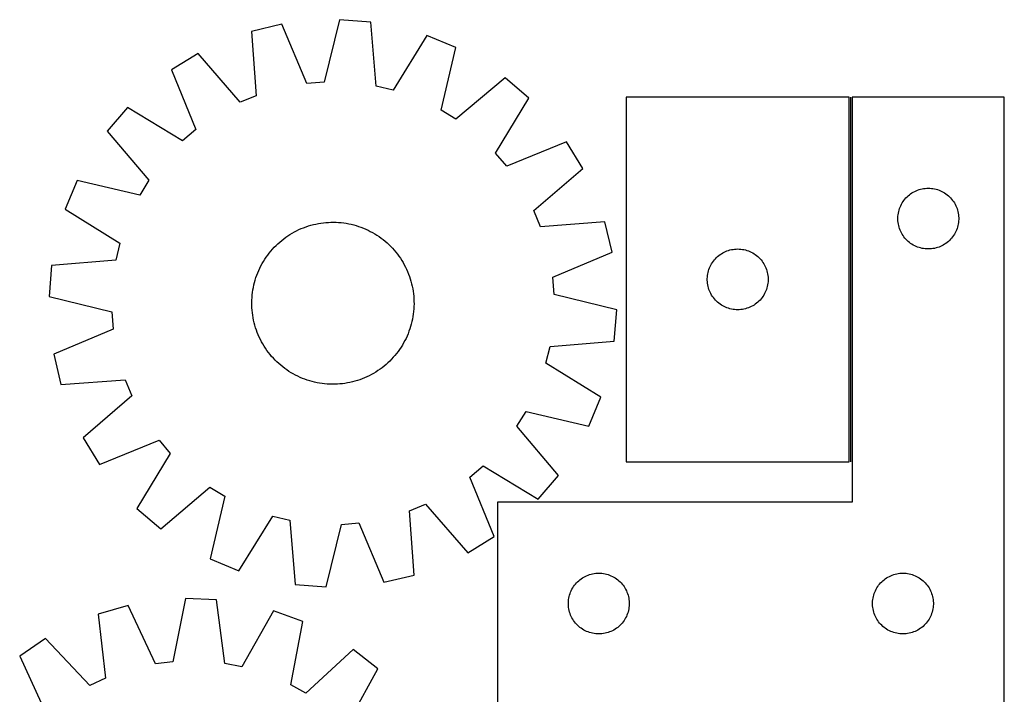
# Model space of a CAD drawing. Header units: millimetres. Extents: x 7 to 1493, y 7 to 2993.
# Tile 13 of 13: x 1007 to 1493, y 2661 to 2993. Entities that reach past the tile are written whole.
import ezdxf

# ---------------------------------------------------------------- set-up
doc = ezdxf.new("R2010")
doc.units = ezdxf.units.MM
doc.layers.add('COMMON', color=5, linetype='CONTINUOUS', true_color=0x0000ff)
doc.layers.add('CUT', color=7, linetype='CONTINUOUS', true_color=0x000000)

msp = doc.modelspace()

# ---------------------------------------------------------------- linework, layer by layer
at = {"layer": 'COMMON'}
msp.add_line((1417.08722, 2775.307648), (1417.08722, 2955.307648), dxfattribs=at)
at = {"layer": 'CUT'}
for p, q in [((1164.990171, 2993.48043), (1157.403831, 2962.635297)), ((1180.32876, 2992.272855), (1164.990171, 2993.48043)), ((1182.994814, 2960.620574), (1180.32876, 2992.272855)), ((1136.539241, 2991.242037), (1121.578215, 2987.650623)), ((1121.578215, 2987.650623), (1123.894847, 2955.970851)), ((1148.855902, 2961.962784), (1136.539241, 2991.242037)), ((1208.078904, 2985.609873), (1191.332196, 2958.618717)), ((1222.293608, 2979.721517), (1208.078904, 2985.609873)), ((1215.048083, 2948.794553), (1222.293608, 2979.721517)), ((1095.211474, 2976.729964), (1082.092501, 2968.691116)), ((1115.973101, 2952.689797), (1095.211474, 2976.729964)), ((1082.092501, 2968.691116), (1094.085337, 2939.27774)), ((1157.403831, 2962.635297), (1148.855902, 2961.962784)), ((1246.626588, 2964.809378), (1222.358796, 2944.314281)), ((1258.325973, 2954.816634), (1246.626588, 2964.809378)), ((1191.332196, 2958.618717), (1182.994814, 2960.620574)), ((1123.894847, 2955.970851), (1115.973101, 2952.689797)), ((1241.878112, 2927.642333), (1258.325973, 2954.816634)), ((1416.337219, 2955.307648), (1306.337219, 2955.307648)), ((1306.337219, 2955.307648), (1306.337219, 2775.307648)), ((1416.337219, 2775.307648), (1416.337219, 2955.307648)), ((1492.83722, 2955.307648), (1417.83722, 2955.307648)), ((1417.83722, 2955.307648), (1417.83722, 2755.307648)), ((1492.83722, 2655.307648), (1492.83722, 2955.307648)), ((1060.39091, 2950.15718), (1050.398165, 2938.457796)), ((1087.56521, 2933.709319), (1060.39091, 2950.15718)), ((1222.358796, 2944.314281), (1215.048083, 2948.794553)), ((1050.398165, 2938.457796), (1070.893263, 2914.190003)), ((1094.085337, 2939.27774), (1087.56521, 2933.709319)), ((1276.859908, 2933.115042), (1247.446533, 2921.122206)), ((1284.898757, 2919.996069), (1276.859908, 2933.115042)), ((1247.446533, 2921.122206), (1241.878112, 2927.642333)), ((1260.85859, 2899.234442), (1284.898757, 2919.996069)), ((1035.486026, 2914.124815), (1029.59767, 2899.910111)), ((1066.41299, 2906.87929), (1035.486026, 2914.124815)), ((1070.893263, 2914.190003), (1066.41299, 2906.87929)), ((1448.630813, 2908.724954), (1449.330411, 2909.052402)), ((1449.330411, 2909.052402), (1450.045939, 2909.3434)), ((1450.045939, 2909.3434), (1450.775497, 2909.597179)), ((1450.775497, 2909.597179), (1451.517153, 2909.813064)), ((1451.517153, 2909.813064), (1452.268939, 2909.990483)), ((1452.268939, 2909.990483), (1453.028861, 2910.128967)), ((1453.028861, 2910.128967), (1453.794905, 2910.228146)), ((1453.794905, 2910.228146), (1454.565039, 2910.287759)), ((1454.565039, 2910.287759), (1455.33722, 2910.307648)), ((1455.33722, 2910.307648), (1456.109401, 2910.287759)), ((1456.109401, 2910.287759), (1456.879535, 2910.228146)), ((1456.879535, 2910.228146), (1457.645578, 2910.128967)), ((1457.645578, 2910.128967), (1458.405501, 2909.990483)), ((1458.405501, 2909.990483), (1459.157287, 2909.813064)), ((1459.157287, 2909.813064), (1459.898942, 2909.597179)), ((1459.898942, 2909.597179), (1460.628501, 2909.3434)), ((1460.628501, 2909.3434), (1461.344028, 2909.052402)), ((1461.344028, 2909.052402), (1462.043627, 2908.724954)), ((1442.892065, 2903.681304), (1443.339631, 2904.310862)), ((1443.339631, 2904.310862), (1443.819013, 2904.916546)), ((1443.819013, 2904.916546), (1444.328939, 2905.496748)), ((1444.328939, 2905.496748), (1444.868058, 2906.049931)), ((1444.868058, 2906.049931), (1445.434938, 2906.574627)), ((1445.434938, 2906.574627), (1446.028078, 2907.069445)), ((1446.028078, 2907.069445), (1446.645903, 2907.533073)), ((1446.645903, 2907.533073), (1447.286777, 2907.964282)), ((1447.286777, 2907.964282), (1447.948999, 2908.361927)), ((1447.948999, 2908.361927), (1448.630813, 2908.724954)), ((1462.043627, 2908.724954), (1462.725441, 2908.361927)), ((1462.725441, 2908.361927), (1463.387663, 2907.964282)), ((1463.387663, 2907.964282), (1464.028536, 2907.533073)), ((1464.028536, 2907.533073), (1464.646362, 2907.069445)), ((1464.646362, 2907.069445), (1465.239502, 2906.574627)), ((1465.239502, 2906.574627), (1465.806382, 2906.049931)), ((1465.806382, 2906.049931), (1466.3455, 2905.496748)), ((1466.3455, 2905.496748), (1466.855427, 2904.916546)), ((1466.855427, 2904.916546), (1467.334809, 2904.310862)), ((1467.334809, 2904.310862), (1467.782375, 2903.681304)), ((1029.59767, 2899.910111), (1056.588826, 2883.163403)), ((1264.139644, 2891.312696), (1260.85859, 2899.234442)), ((1440.738254, 2898.752964), (1440.934972, 2899.499933)), ((1440.934972, 2899.499933), (1441.169881, 2900.235784)), ((1441.169881, 2900.235784), (1441.44236, 2900.958567)), ((1441.44236, 2900.958567), (1441.751686, 2901.666364)), ((1441.751686, 2901.666364), (1442.097038, 2902.357299)), ((1442.097038, 2902.357299), (1442.4775, 2903.02954)), ((1442.4775, 2903.02954), (1442.892065, 2903.681304)), ((1467.782375, 2903.681304), (1468.196939, 2903.02954)), ((1468.196939, 2903.02954), (1468.577402, 2902.357299)), ((1468.577402, 2902.357299), (1468.922754, 2901.666364)), ((1468.922754, 2901.666364), (1469.232079, 2900.958567)), ((1469.232079, 2900.958567), (1469.504558, 2900.235784)), ((1469.504558, 2900.235784), (1469.739468, 2899.499933)), ((1469.739468, 2899.499933), (1469.936185, 2898.752964)), ((1440.342193, 2895.693867), (1440.381957, 2896.46528)), ((1440.342193, 2894.921429), (1440.342193, 2895.693867)), ((1440.381957, 2894.150016), (1440.342193, 2894.921429)), ((1440.381957, 2896.46528), (1440.46138, 2897.233623)), ((1440.46138, 2897.233623), (1440.580251, 2897.996859)), ((1440.580251, 2897.996859), (1440.738254, 2898.752964)), ((1469.936185, 2898.752964), (1470.094189, 2897.996859)), ((1470.094189, 2897.996859), (1470.21306, 2897.233623)), ((1470.21306, 2897.233623), (1470.292483, 2896.46528)), ((1470.292483, 2896.46528), (1470.332247, 2895.693867)), ((1470.332247, 2894.921429), (1470.292483, 2894.150016)), ((1470.332247, 2895.693867), (1470.332247, 2894.921429)), ((1143.809953, 2889.301625), (1144.942722, 2889.845537)), ((1144.942722, 2889.845537), (1146.092017, 2890.353599)), ((1146.092017, 2890.353599), (1147.256704, 2890.825311)), ((1147.256704, 2890.825311), (1148.435633, 2891.260206)), ((1148.435633, 2891.260206), (1149.62764, 2891.657855)), ((1149.62764, 2891.657855), (1150.83155, 2892.017867)), ((1150.83155, 2892.017867), (1152.046174, 2892.339884)), ((1152.046174, 2892.339884), (1153.270314, 2892.623591)), ((1153.270314, 2892.623591), (1154.50276, 2892.868707)), ((1154.50276, 2892.868707), (1155.742298, 2893.074989)), ((1155.742298, 2893.074989), (1156.987704, 2893.242235)), ((1156.987704, 2893.242235), (1158.237749, 2893.37028)), ((1158.237749, 2893.37028), (1159.491198, 2893.458996)), ((1159.491198, 2893.458996), (1160.746816, 2893.508297)), ((1160.746816, 2893.508297), (1162.003363, 2893.518133)), ((1162.003363, 2893.518133), (1163.259599, 2893.488496)), ((1163.259599, 2893.488496), (1164.514284, 2893.419413)), ((1164.514284, 2893.419413), (1165.76618, 2893.310955)), ((1165.76618, 2893.310955), (1167.014051, 2893.163227)), ((1167.014051, 2893.163227), (1168.256667, 2892.976375)), ((1168.256667, 2892.976375), (1169.4928, 2892.750584)), ((1169.4928, 2892.750584), (1170.721231, 2892.486076)), ((1170.721231, 2892.486076), (1171.940747, 2892.183113)), ((1171.940747, 2892.183113), (1173.150146, 2891.841993)), ((1173.150146, 2891.841993), (1174.348232, 2891.463054)), ((1174.348232, 2891.463054), (1175.533825, 2891.046669)), ((1175.533825, 2891.046669), (1176.705754, 2890.593249)), ((1176.705754, 2890.593249), (1177.862862, 2890.103241)), ((1177.862862, 2890.103241), (1179.004008, 2889.57713)), ((1179.004008, 2889.57713), (1180.128065, 2889.015434)), ((1295.819416, 2893.629328), (1264.139644, 2891.312696)), ((1299.410829, 2878.668302), (1295.819416, 2893.629328)), ((1440.46138, 2893.381673), (1440.381957, 2894.150016)), ((1440.580251, 2892.618437), (1440.46138, 2893.381673)), ((1440.738254, 2891.862332), (1440.580251, 2892.618437)), ((1440.934972, 2891.115364), (1440.738254, 2891.862332)), ((1441.169881, 2890.379512), (1440.934972, 2891.115364)), ((1441.44236, 2889.65673), (1441.169881, 2890.379512)), ((1441.751686, 2888.948932), (1441.44236, 2889.65673)), ((1469.232079, 2889.65673), (1468.922754, 2888.948932)), ((1469.504558, 2890.379512), (1469.232079, 2889.65673)), ((1469.739468, 2891.115364), (1469.504558, 2890.379512)), ((1469.936185, 2891.862332), (1469.739468, 2891.115364)), ((1470.094189, 2892.618437), (1469.936185, 2891.862332)), ((1470.21306, 2893.381673), (1470.094189, 2892.618437)), ((1470.292483, 2894.150016), (1470.21306, 2893.381673)), ((1136.434862, 2884.539861), (1137.4217, 2885.31778)), ((1137.4217, 2885.31778), (1138.432486, 2886.064317)), ((1138.432486, 2886.064317), (1139.466223, 2886.778737)), ((1139.466223, 2886.778737), (1140.52189, 2887.460334)), ((1140.52189, 2887.460334), (1141.598445, 2888.108435)), ((1141.598445, 2888.108435), (1142.694827, 2888.7224)), ((1142.694827, 2888.7224), (1143.809953, 2889.301625)), ((1180.128065, 2889.015434), (1181.233924, 2888.418708)), ((1181.233924, 2888.418708), (1182.320494, 2887.78754)), ((1182.320494, 2887.78754), (1183.386702, 2887.122553)), ((1183.386702, 2887.122553), (1184.431497, 2886.424405)), ((1184.431497, 2886.424405), (1185.453846, 2885.693783)), ((1185.453846, 2885.693783), (1186.452742, 2884.931409)), ((1186.452742, 2884.931409), (1187.427198, 2884.138035)), ((1442.097038, 2888.257997), (1441.751686, 2888.948932)), ((1442.4775, 2887.585756), (1442.097038, 2888.257997)), ((1442.892065, 2886.933992), (1442.4775, 2887.585756)), ((1443.339631, 2886.304434), (1442.892065, 2886.933992)), ((1443.819013, 2885.69875), (1443.339631, 2886.304434)), ((1444.328939, 2885.118548), (1443.819013, 2885.69875)), ((1444.868058, 2884.565365), (1444.328939, 2885.118548)), ((1466.3455, 2885.118548), (1465.806382, 2884.565365)), ((1466.855427, 2885.69875), (1466.3455, 2885.118548)), ((1467.334809, 2886.304434), (1466.855427, 2885.69875)), ((1467.782375, 2886.933992), (1467.334809, 2886.304434)), ((1468.196939, 2887.585756), (1467.782375, 2886.933992)), ((1468.577402, 2888.257997), (1468.196939, 2887.585756)), ((1468.922754, 2888.948932), (1468.577402, 2888.257997)), ((1056.588826, 2883.163403), (1054.586969, 2874.826021)), ((1131.069508, 2879.258405), (1131.893099, 2880.20746)), ((1131.893099, 2880.20746), (1132.746094, 2881.130177)), ((1132.746094, 2881.130177), (1133.627652, 2882.025645)), ((1133.627652, 2882.025645), (1134.536901, 2882.892981)), ((1134.536901, 2882.892981), (1135.472946, 2883.731329)), ((1135.472946, 2883.731329), (1136.434862, 2884.539861)), ((1187.427198, 2884.138035), (1188.376253, 2883.314444)), ((1188.376253, 2883.314444), (1189.29897, 2882.461449)), ((1189.29897, 2882.461449), (1190.194438, 2881.579891)), ((1190.194438, 2881.579891), (1191.061774, 2880.670642)), ((1191.061774, 2880.670642), (1191.900122, 2879.734597)), ((1356.775496, 2879.597179), (1357.517152, 2879.813064)), ((1357.517152, 2879.813064), (1358.268938, 2879.990483)), ((1358.268938, 2879.990483), (1359.02886, 2880.128967)), ((1359.02886, 2880.128967), (1359.794904, 2880.228146)), ((1359.794904, 2880.228146), (1360.565038, 2880.287759)), ((1360.565038, 2880.287759), (1361.337219, 2880.307648)), ((1361.337219, 2880.307648), (1362.1094, 2880.287759)), ((1362.1094, 2880.287759), (1362.879534, 2880.228146)), ((1362.879534, 2880.228146), (1363.645577, 2880.128967)), ((1363.645577, 2880.128967), (1364.4055, 2879.990483)), ((1364.4055, 2879.990483), (1365.157286, 2879.813064)), ((1365.157286, 2879.813064), (1365.898941, 2879.597179)), ((1445.434938, 2884.040669), (1444.868058, 2884.565365)), ((1446.028078, 2883.545851), (1445.434938, 2884.040669)), ((1446.645903, 2883.082223), (1446.028078, 2883.545851)), ((1447.286777, 2882.651015), (1446.645903, 2883.082223)), ((1447.948999, 2882.253369), (1447.286777, 2882.651015)), ((1448.630813, 2881.890342), (1447.948999, 2882.253369)), ((1449.330411, 2881.562895), (1448.630813, 2881.890342)), ((1450.045939, 2881.271896), (1449.330411, 2881.562895)), ((1450.775497, 2881.018117), (1450.045939, 2881.271896)), ((1451.517153, 2880.802232), (1450.775497, 2881.018117)), ((1452.268939, 2880.624813), (1451.517153, 2880.802232)), ((1453.028861, 2880.48633), (1452.268939, 2880.624813)), ((1453.794905, 2880.38715), (1453.028861, 2880.48633)), ((1454.565039, 2880.327537), (1453.794905, 2880.38715)), ((1455.33722, 2880.307648), (1454.565039, 2880.327537)), ((1456.109401, 2880.327537), (1455.33722, 2880.307648)), ((1456.879535, 2880.38715), (1456.109401, 2880.327537)), ((1457.645578, 2880.48633), (1456.879535, 2880.38715)), ((1458.405501, 2880.624813), (1457.645578, 2880.48633)), ((1459.157287, 2880.802232), (1458.405501, 2880.624813)), ((1459.898942, 2881.018117), (1459.157287, 2880.802232)), ((1460.628501, 2881.271896), (1459.898942, 2881.018117)), ((1461.344028, 2881.562895), (1460.628501, 2881.271896)), ((1462.043627, 2881.890342), (1461.344028, 2881.562895)), ((1462.725441, 2882.253369), (1462.043627, 2881.890342)), ((1463.387663, 2882.651015), (1462.725441, 2882.253369)), ((1464.028536, 2883.082223), (1463.387663, 2882.651015)), ((1464.646362, 2883.545851), (1464.028536, 2883.082223)), ((1465.239502, 2884.040669), (1464.646362, 2883.545851)), ((1465.806382, 2884.565365), (1465.239502, 2884.040669)), ((1127.420003, 2874.151701), (1128.08499, 2875.21791)), ((1128.08499, 2875.21791), (1128.783138, 2876.262704)), ((1128.783138, 2876.262704), (1129.51376, 2877.285053)), ((1129.51376, 2877.285053), (1130.276134, 2878.283949)), ((1130.276134, 2878.283949), (1131.069508, 2879.258405)), ((1191.900122, 2879.734597), (1192.708654, 2878.772681)), ((1192.708654, 2878.772681), (1193.486573, 2877.785843)), ((1193.486573, 2877.785843), (1194.23311, 2876.775057)), ((1194.23311, 2876.775057), (1194.94753, 2875.74132)), ((1194.94753, 2875.74132), (1195.629126, 2874.685653)), ((1270.131577, 2866.351641), (1299.410829, 2878.668302)), ((1349.819012, 2874.916546), (1350.328938, 2875.496748)), ((1350.328938, 2875.496748), (1350.868057, 2876.049931)), ((1350.868057, 2876.049931), (1351.434937, 2876.574627)), ((1351.434937, 2876.574627), (1352.028077, 2877.069445)), ((1352.028077, 2877.069445), (1352.645902, 2877.533073)), ((1352.645902, 2877.533073), (1353.286776, 2877.964282)), ((1353.286776, 2877.964282), (1353.948998, 2878.361927)), ((1353.948998, 2878.361927), (1354.630812, 2878.724954)), ((1354.630812, 2878.724954), (1355.33041, 2879.052402)), ((1355.33041, 2879.052402), (1356.045938, 2879.3434)), ((1356.045938, 2879.3434), (1356.775496, 2879.597179)), ((1365.898941, 2879.597179), (1366.6285, 2879.3434)), ((1366.6285, 2879.3434), (1367.344027, 2879.052402)), ((1367.344027, 2879.052402), (1368.043626, 2878.724954)), ((1368.043626, 2878.724954), (1368.72544, 2878.361927)), ((1368.72544, 2878.361927), (1369.387662, 2877.964282)), ((1369.387662, 2877.964282), (1370.028535, 2877.533073)), ((1370.028535, 2877.533073), (1370.646361, 2877.069445)), ((1370.646361, 2877.069445), (1371.239501, 2876.574627)), ((1371.239501, 2876.574627), (1371.806381, 2876.049931)), ((1371.806381, 2876.049931), (1372.345499, 2875.496748)), ((1372.345499, 2875.496748), (1372.855426, 2874.916546)), ((1022.934688, 2872.159967), (1021.727113, 2856.821378)), ((1054.586969, 2874.826021), (1022.934688, 2872.159967)), ((1125.104302, 2869.694069), (1125.630413, 2870.835215)), ((1125.630413, 2870.835215), (1126.192109, 2871.959272)), ((1126.192109, 2871.959272), (1126.788835, 2873.065131)), ((1126.788835, 2873.065131), (1127.420003, 2874.151701)), ((1195.629126, 2874.685653), (1196.277228, 2873.609098)), ((1196.277228, 2873.609098), (1196.891193, 2872.512716)), ((1196.891193, 2872.512716), (1197.470418, 2871.39759)), ((1197.470418, 2871.39759), (1198.01433, 2870.264821)), ((1198.01433, 2870.264821), (1198.522392, 2869.115526)), ((1346.934971, 2869.499933), (1347.16988, 2870.235784)), ((1347.16988, 2870.235784), (1347.442359, 2870.958567)), ((1347.442359, 2870.958567), (1347.751685, 2871.666364)), ((1347.751685, 2871.666364), (1348.097037, 2872.357299)), ((1348.097037, 2872.357299), (1348.477499, 2873.02954)), ((1348.477499, 2873.02954), (1348.892064, 2873.681304)), ((1348.892064, 2873.681304), (1349.33963, 2874.310862)), ((1349.33963, 2874.310862), (1349.819012, 2874.916546)), ((1372.855426, 2874.916546), (1373.334808, 2874.310862)), ((1373.334808, 2874.310862), (1373.782374, 2873.681304)), ((1373.782374, 2873.681304), (1374.196938, 2873.02954)), ((1374.196938, 2873.02954), (1374.577401, 2872.357299)), ((1374.577401, 2872.357299), (1374.922753, 2871.666364)), ((1374.922753, 2871.666364), (1375.232078, 2870.958567)), ((1375.232078, 2870.958567), (1375.504557, 2870.235784)), ((1375.504557, 2870.235784), (1375.739467, 2869.499933)), ((1123.36555, 2864.981353), (1123.744489, 2866.17944)), ((1123.744489, 2866.17944), (1124.160874, 2867.365032)), ((1124.160874, 2867.365032), (1124.614294, 2868.536961)), ((1124.614294, 2868.536961), (1125.104302, 2869.694069)), ((1198.522392, 2869.115526), (1198.994104, 2867.950839)), ((1198.994104, 2867.950839), (1199.428999, 2866.77191)), ((1199.428999, 2866.77191), (1199.826648, 2865.579903)), ((1199.826648, 2865.579903), (1200.186659, 2864.375993)), ((1270.80409, 2857.803712), (1270.131577, 2866.351641)), ((1346.342192, 2865.693867), (1346.381956, 2866.46528)), ((1346.342192, 2864.921429), (1346.342192, 2865.693867)), ((1346.381956, 2866.46528), (1346.461379, 2867.233623)), ((1346.461379, 2867.233623), (1346.58025, 2867.996859)), ((1346.58025, 2867.996859), (1346.738253, 2868.752964)), ((1346.738253, 2868.752964), (1346.934971, 2869.499933)), ((1375.739467, 2869.499933), (1375.936184, 2868.752964)), ((1375.936184, 2868.752964), (1376.094188, 2867.996859)), ((1376.094188, 2867.996859), (1376.213059, 2867.233623)), ((1376.213059, 2867.233623), (1376.292482, 2866.46528)), ((1376.292482, 2866.46528), (1376.332246, 2865.693867)), ((1376.332246, 2865.693867), (1376.332246, 2864.921429)), ((1122.231168, 2860.087874), (1122.45696, 2861.324007)), ((1122.45696, 2861.324007), (1122.721467, 2862.552438)), ((1122.721467, 2862.552438), (1123.02443, 2863.771954)), ((1123.02443, 2863.771954), (1123.36555, 2864.981353)), ((1200.186659, 2864.375993), (1200.508677, 2863.161369)), ((1200.508677, 2863.161369), (1200.792384, 2861.93723)), ((1200.792384, 2861.93723), (1201.0375, 2860.704783)), ((1201.0375, 2860.704783), (1201.243782, 2859.465245)), ((1346.381956, 2864.150016), (1346.342192, 2864.921429)), ((1346.461379, 2863.381673), (1346.381956, 2864.150016)), ((1346.58025, 2862.618437), (1346.461379, 2863.381673)), ((1346.738253, 2861.862332), (1346.58025, 2862.618437)), ((1346.934971, 2861.115364), (1346.738253, 2861.862332)), ((1347.16988, 2860.379512), (1346.934971, 2861.115364)), ((1375.739467, 2861.115364), (1375.504557, 2860.379512)), ((1375.936184, 2861.862332), (1375.739467, 2861.115364)), ((1376.094188, 2862.618437), (1375.936184, 2861.862332)), ((1376.213059, 2863.381673), (1376.094188, 2862.618437)), ((1376.292482, 2864.150016), (1376.213059, 2863.381673)), ((1376.332246, 2864.921429), (1376.292482, 2864.150016)), ((1021.727113, 2856.821378), (1052.572246, 2849.235038)), ((1121.719047, 2855.090806), (1121.78813, 2856.345491)), ((1121.78813, 2856.345491), (1121.896588, 2857.597387)), ((1121.896588, 2857.597387), (1122.044316, 2858.845259)), ((1122.044316, 2858.845259), (1122.231168, 2860.087874)), ((1201.243782, 2859.465245), (1201.411028, 2858.219839)), ((1201.411028, 2858.219839), (1201.539073, 2856.969794)), ((1201.539073, 2856.969794), (1201.627789, 2855.716345)), ((1201.627789, 2855.716345), (1201.67709, 2854.460727)), ((1301.649222, 2850.217372), (1270.80409, 2857.803712)), ((1347.442359, 2859.65673), (1347.16988, 2860.379512)), ((1347.751685, 2858.948932), (1347.442359, 2859.65673)), ((1348.097037, 2858.257997), (1347.751685, 2858.948932)), ((1348.477499, 2857.585756), (1348.097037, 2858.257997)), ((1348.892064, 2856.933992), (1348.477499, 2857.585756)), ((1349.33963, 2856.304434), (1348.892064, 2856.933992)), ((1349.819012, 2855.69875), (1349.33963, 2856.304434)), ((1350.328938, 2855.118548), (1349.819012, 2855.69875)), ((1372.855426, 2855.69875), (1372.345499, 2855.118548)), ((1373.334808, 2856.304434), (1372.855426, 2855.69875)), ((1373.782374, 2856.933992), (1373.334808, 2856.304434)), ((1374.196938, 2857.585756), (1373.782374, 2856.933992)), ((1374.577401, 2858.257997), (1374.196938, 2857.585756)), ((1374.922753, 2858.948932), (1374.577401, 2858.257997)), ((1375.232078, 2859.65673), (1374.922753, 2858.948932)), ((1375.504557, 2860.379512), (1375.232078, 2859.65673)), ((1121.68941, 2853.83457), (1121.719047, 2855.090806)), ((1121.699246, 2852.578023), (1121.68941, 2853.83457)), ((1121.748547, 2851.322405), (1121.699246, 2852.578023)), ((1121.837263, 2850.068956), (1121.748547, 2851.322405)), ((1201.588206, 2850.693259), (1201.479748, 2849.441363)), ((1201.657289, 2851.947944), (1201.588206, 2850.693259)), ((1201.686926, 2853.20418), (1201.657289, 2851.947944)), ((1201.67709, 2854.460727), (1201.686926, 2853.20418)), ((1350.868057, 2854.565365), (1350.328938, 2855.118548)), ((1351.434937, 2854.040669), (1350.868057, 2854.565365)), ((1352.028077, 2853.545851), (1351.434937, 2854.040669)), ((1352.645902, 2853.082223), (1352.028077, 2853.545851)), ((1353.286776, 2852.651015), (1352.645902, 2853.082223)), ((1353.948998, 2852.253369), (1353.286776, 2852.651015)), ((1354.630812, 2851.890342), (1353.948998, 2852.253369)), ((1355.33041, 2851.562895), (1354.630812, 2851.890342)), ((1356.045938, 2851.271896), (1355.33041, 2851.562895)), ((1356.775496, 2851.018117), (1356.045938, 2851.271896)), ((1357.517152, 2850.802232), (1356.775496, 2851.018117)), ((1358.268938, 2850.624813), (1357.517152, 2850.802232)), ((1365.157286, 2850.802232), (1364.4055, 2850.624813)), ((1365.898941, 2851.018117), (1365.157286, 2850.802232)), ((1366.6285, 2851.271896), (1365.898941, 2851.018117)), ((1367.344027, 2851.562895), (1366.6285, 2851.271896)), ((1368.043626, 2851.890342), (1367.344027, 2851.562895)), ((1368.72544, 2852.253369), (1368.043626, 2851.890342)), ((1369.387662, 2852.651015), (1368.72544, 2852.253369)), ((1370.028535, 2853.082223), (1369.387662, 2852.651015)), ((1370.646361, 2853.545851), (1370.028535, 2853.082223)), ((1371.239501, 2854.040669), (1370.646361, 2853.545851)), ((1371.806381, 2854.565365), (1371.239501, 2854.040669)), ((1372.345499, 2855.118548), (1371.806381, 2854.565365)), ((1052.572246, 2849.235038), (1053.244759, 2840.687109)), ((1121.965308, 2848.818911), (1121.837263, 2850.068956)), ((1122.132554, 2847.573505), (1121.965308, 2848.818911)), ((1122.338836, 2846.333967), (1122.132554, 2847.573505)), ((1122.583952, 2845.101521), (1122.338836, 2846.333967)), ((1201.145168, 2846.950876), (1200.919376, 2845.714743)), ((1201.33202, 2848.193492), (1201.145168, 2846.950876)), ((1201.479748, 2849.441363), (1201.33202, 2848.193492)), ((1300.441648, 2834.878783), (1301.649222, 2850.217372)), ((1359.02886, 2850.48633), (1358.268938, 2850.624813)), ((1359.794904, 2850.38715), (1359.02886, 2850.48633)), ((1360.565038, 2850.327537), (1359.794904, 2850.38715)), ((1361.337219, 2850.307648), (1360.565038, 2850.327537)), ((1362.1094, 2850.327537), (1361.337219, 2850.307648)), ((1362.879534, 2850.38715), (1362.1094, 2850.327537)), ((1363.645577, 2850.48633), (1362.879534, 2850.38715)), ((1364.4055, 2850.624813), (1363.645577, 2850.48633)), ((1122.867659, 2843.877381), (1122.583952, 2845.101521)), ((1123.189676, 2842.662757), (1122.867659, 2843.877381)), ((1123.549688, 2841.458847), (1123.189676, 2842.662757)), ((1123.947337, 2840.26684), (1123.549688, 2841.458847)), ((1200.010786, 2842.057397), (1199.631847, 2840.859311)), ((1200.351906, 2843.266796), (1200.010786, 2842.057397)), ((1200.654869, 2844.486312), (1200.351906, 2843.266796)), ((1200.919376, 2845.714743), (1200.654869, 2844.486312)), ((1053.244759, 2840.687109), (1023.965506, 2828.370448)), ((1124.382232, 2839.087911), (1123.947337, 2840.26684)), ((1124.853944, 2837.923224), (1124.382232, 2839.087911)), ((1125.362006, 2836.773929), (1124.853944, 2837.923224)), ((1125.905918, 2835.64116), (1125.362006, 2836.773929)), ((1197.745923, 2836.203535), (1197.184227, 2835.079478)), ((1198.272034, 2837.344681), (1197.745923, 2836.203535)), ((1198.762042, 2838.501789), (1198.272034, 2837.344681)), ((1199.215462, 2839.673718), (1198.762042, 2838.501789)), ((1199.631847, 2840.859311), (1199.215462, 2839.673718)), ((1126.485143, 2834.526034), (1125.905918, 2835.64116)), ((1127.099108, 2833.429652), (1126.485143, 2834.526034)), ((1127.747209, 2832.353097), (1127.099108, 2833.429652)), ((1128.428806, 2831.29743), (1127.747209, 2832.353097)), ((1129.143226, 2830.263693), (1128.428806, 2831.29743)), ((1195.291346, 2831.820841), (1194.593198, 2830.776046)), ((1195.956333, 2832.887049), (1195.291346, 2831.820841)), ((1196.5875, 2833.973619), (1195.956333, 2832.887049)), ((1197.184227, 2835.079478), (1196.5875, 2833.973619)), ((1266.78751, 2823.875347), (1268.789367, 2832.212729)), ((1268.789367, 2832.212729), (1300.441648, 2834.878783)), ((1023.965506, 2828.370448), (1027.55692, 2813.409422)), ((1129.889763, 2829.252907), (1129.143226, 2830.263693)), ((1130.667682, 2828.266069), (1129.889763, 2829.252907)), ((1131.476214, 2827.304153), (1130.667682, 2828.266069)), ((1132.314562, 2826.368108), (1131.476214, 2827.304153)), ((1191.483237, 2826.83129), (1190.630242, 2825.908574)), ((1192.306828, 2827.780345), (1191.483237, 2826.83129)), ((1193.100202, 2828.754801), (1192.306828, 2827.780345)), ((1193.862576, 2829.753697), (1193.100202, 2828.754801)), ((1194.593198, 2830.776046), (1193.862576, 2829.753697)), ((1133.181898, 2825.458859), (1132.314562, 2826.368108)), ((1134.077366, 2824.577301), (1133.181898, 2825.458859)), ((1135.000083, 2823.724306), (1134.077366, 2824.577301)), ((1135.949138, 2822.900715), (1135.000083, 2823.724306)), ((1136.923594, 2822.107341), (1135.949138, 2822.900715)), ((1137.92249, 2821.344967), (1136.923594, 2822.107341)), ((1185.954636, 2821.72097), (1184.94385, 2820.974433)), ((1186.941474, 2822.498889), (1185.954636, 2821.72097)), ((1187.90339, 2823.307421), (1186.941474, 2822.498889)), ((1188.839435, 2824.145769), (1187.90339, 2823.307421)), ((1189.748684, 2825.013105), (1188.839435, 2824.145769)), ((1190.630242, 2825.908574), (1189.748684, 2825.013105)), ((1293.778666, 2807.128639), (1266.78751, 2823.875347)), ((1138.944839, 2820.614345), (1137.92249, 2821.344967)), ((1139.989633, 2819.916197), (1138.944839, 2820.614345)), ((1141.055842, 2819.25121), (1139.989633, 2819.916197)), ((1142.142412, 2818.620043), (1141.055842, 2819.25121)), ((1143.248271, 2818.023316), (1142.142412, 2818.620043)), ((1144.372328, 2817.46162), (1143.248271, 2818.023316)), ((1145.513474, 2816.935509), (1144.372328, 2817.46162)), ((1146.670582, 2816.445501), (1145.513474, 2816.935509)), ((1177.284319, 2816.685151), (1176.119632, 2816.213439)), ((1178.433614, 2817.193213), (1177.284319, 2816.685151)), ((1179.566383, 2817.737125), (1178.433614, 2817.193213)), ((1180.681509, 2818.31635), (1179.566383, 2817.737125)), ((1181.777891, 2818.930315), (1180.681509, 2818.31635)), ((1182.854446, 2819.578417), (1181.777891, 2818.930315)), ((1183.910113, 2820.260013), (1182.854446, 2819.578417)), ((1184.94385, 2820.974433), (1183.910113, 2820.260013)), ((1027.55692, 2813.409422), (1059.236692, 2815.726054)), ((1059.236692, 2815.726054), (1062.517746, 2807.804308)), ((1147.842511, 2815.992081), (1146.670582, 2816.445501)), ((1149.028103, 2815.575696), (1147.842511, 2815.992081)), ((1150.22619, 2815.196757), (1149.028103, 2815.575696)), ((1151.435589, 2814.855637), (1150.22619, 2815.196757)), ((1152.655105, 2814.552674), (1151.435589, 2814.855637)), ((1153.883536, 2814.288167), (1152.655105, 2814.552674)), ((1155.119669, 2814.062375), (1153.883536, 2814.288167)), ((1156.362284, 2813.875524), (1155.119669, 2814.062375)), ((1157.610156, 2813.727795), (1156.362284, 2813.875524)), ((1158.862052, 2813.619337), (1157.610156, 2813.727795)), ((1160.116737, 2813.550254), (1158.862052, 2813.619337)), ((1161.372973, 2813.520617), (1160.116737, 2813.550254)), ((1162.62952, 2813.530453), (1161.372973, 2813.520617)), ((1163.885138, 2813.579754), (1162.62952, 2813.530453)), ((1165.138587, 2813.66847), (1163.885138, 2813.579754)), ((1166.388632, 2813.796515), (1165.138587, 2813.66847)), ((1167.634038, 2813.963761), (1166.388632, 2813.796515)), ((1168.873576, 2814.170043), (1167.634038, 2813.963761)), ((1170.106022, 2814.415159), (1168.873576, 2814.170043)), ((1171.330162, 2814.698866), (1170.106022, 2814.415159)), ((1172.544786, 2815.020884), (1171.330162, 2814.698866)), ((1173.748696, 2815.380895), (1172.544786, 2815.020884)), ((1174.940703, 2815.778544), (1173.748696, 2815.380895)), ((1176.119632, 2816.213439), (1174.940703, 2815.778544)), ((1062.517746, 2807.804308), (1038.477579, 2787.042681)), ((1287.89031, 2792.913935), (1293.778666, 2807.128639)), ((1252.483073, 2792.848747), (1256.963346, 2800.15946)), ((1256.963346, 2800.15946), (1287.89031, 2792.913935)), ((1272.978171, 2768.580955), (1252.483073, 2792.848747)), ((1038.477579, 2787.042681), (1046.516427, 2773.923708)), ((1046.516427, 2773.923708), (1075.929803, 2785.916544)), ((1075.929803, 2785.916544), (1081.498224, 2779.396417)), ((1081.498224, 2779.396417), (1065.050363, 2752.222117)), ((1229.290999, 2767.76101), (1235.811126, 2773.329431)), ((1235.811126, 2773.329431), (1262.985426, 2756.88157)), ((1306.337219, 2775.307648), (1416.337219, 2775.307648)), ((1262.985426, 2756.88157), (1272.978171, 2768.580955)), ((1241.283835, 2738.347635), (1229.290999, 2767.76101)), ((1076.749747, 2742.229372), (1101.01754, 2762.72447)), ((1101.01754, 2762.72447), (1108.328253, 2758.244197)), ((1108.328253, 2758.244197), (1101.082728, 2727.317233)), ((1199.481489, 2751.067899), (1207.403235, 2754.348953)), ((1207.403235, 2754.348953), (1228.164862, 2730.308786)), ((1417.83722, 2755.307648), (1242.83722, 2755.307648)), ((1242.83722, 2755.307648), (1242.83722, 2655.307648)), ((1065.050363, 2752.222117), (1076.749747, 2742.229372)), ((1201.798121, 2719.388127), (1199.481489, 2751.067899)), ((1115.297432, 2721.428877), (1132.04414, 2748.420033)), ((1132.04414, 2748.420033), (1140.381522, 2746.418176)), ((1140.381522, 2746.418176), (1143.047576, 2714.765895)), ((1158.386165, 2713.558321), (1165.972505, 2744.403453)), ((1165.972505, 2744.403453), (1174.520434, 2745.075966)), ((1174.520434, 2745.075966), (1186.837095, 2715.796714)), ((1228.164862, 2730.308786), (1241.283835, 2738.347635)), ((1101.082728, 2727.317233), (1115.297432, 2721.428877)), ((1287.545939, 2719.3434), (1288.275497, 2719.597179)), ((1288.275497, 2719.597179), (1289.017153, 2719.813064)), ((1289.017153, 2719.813064), (1289.768939, 2719.990483)), ((1289.768939, 2719.990483), (1290.528861, 2720.128967)), ((1290.528861, 2720.128967), (1291.294905, 2720.228146)), ((1291.294905, 2720.228146), (1292.065039, 2720.287759)), ((1292.065039, 2720.287759), (1292.83722, 2720.307648)), ((1292.83722, 2720.307648), (1293.609401, 2720.287759)), ((1293.609401, 2720.287759), (1294.379535, 2720.228146)), ((1294.379535, 2720.228146), (1295.145578, 2720.128967)), ((1295.145578, 2720.128967), (1295.905501, 2719.990483)), ((1295.905501, 2719.990483), (1296.657287, 2719.813064)), ((1296.657287, 2719.813064), (1297.398942, 2719.597179)), ((1297.398942, 2719.597179), (1298.128501, 2719.3434)), ((1437.545939, 2719.3434), (1438.275497, 2719.597179)), ((1438.275497, 2719.597179), (1439.017153, 2719.813064)), ((1439.017153, 2719.813064), (1439.768939, 2719.990483)), ((1439.768939, 2719.990483), (1440.528861, 2720.128967)), ((1440.528861, 2720.128967), (1441.294905, 2720.228146)), ((1441.294905, 2720.228146), (1442.065039, 2720.287759)), ((1442.065039, 2720.287759), (1442.83722, 2720.307648)), ((1442.83722, 2720.307648), (1443.609401, 2720.287759)), ((1443.609401, 2720.287759), (1444.379535, 2720.228146)), ((1444.379535, 2720.228146), (1445.145578, 2720.128967)), ((1445.145578, 2720.128967), (1445.905501, 2719.990483)), ((1445.905501, 2719.990483), (1446.657287, 2719.813064)), ((1446.657287, 2719.813064), (1447.398942, 2719.597179)), ((1447.398942, 2719.597179), (1448.128501, 2719.3434)), ((1143.047576, 2714.765895), (1158.386165, 2713.558321)), ((1186.837095, 2715.796714), (1201.798121, 2719.388127)), ((1280.839631, 2714.310862), (1281.319013, 2714.916546)), ((1281.319013, 2714.916546), (1281.828939, 2715.496748)), ((1281.828939, 2715.496748), (1282.368058, 2716.049931)), ((1282.368058, 2716.049931), (1282.934938, 2716.574627)), ((1282.934938, 2716.574627), (1283.528078, 2717.069445)), ((1283.528078, 2717.069445), (1284.145903, 2717.533073)), ((1284.145903, 2717.533073), (1284.786777, 2717.964282)), ((1284.786777, 2717.964282), (1285.448999, 2718.361927)), ((1285.448999, 2718.361927), (1286.130813, 2718.724954)), ((1286.130813, 2718.724954), (1286.830411, 2719.052402)), ((1286.830411, 2719.052402), (1287.545939, 2719.3434)), ((1298.128501, 2719.3434), (1298.844028, 2719.052402)), ((1298.844028, 2719.052402), (1299.543627, 2718.724954)), ((1299.543627, 2718.724954), (1300.225441, 2718.361927)), ((1300.225441, 2718.361927), (1300.887663, 2717.964282)), ((1300.887663, 2717.964282), (1301.528536, 2717.533073)), ((1301.528536, 2717.533073), (1302.146362, 2717.069445)), ((1302.146362, 2717.069445), (1302.739502, 2716.574627)), ((1302.739502, 2716.574627), (1303.306382, 2716.049931)), ((1303.306382, 2716.049931), (1303.8455, 2715.496748)), ((1303.8455, 2715.496748), (1304.355427, 2714.916546)), ((1304.355427, 2714.916546), (1304.834809, 2714.310862)), ((1430.839631, 2714.310862), (1431.319013, 2714.916546)), ((1431.319013, 2714.916546), (1431.828939, 2715.496748)), ((1431.828939, 2715.496748), (1432.368058, 2716.049931)), ((1432.368058, 2716.049931), (1432.934938, 2716.574627)), ((1432.934938, 2716.574627), (1433.528078, 2717.069445)), ((1433.528078, 2717.069445), (1434.145903, 2717.533073)), ((1434.145903, 2717.533073), (1434.786777, 2717.964282)), ((1434.786777, 2717.964282), (1435.448999, 2718.361927)), ((1435.448999, 2718.361927), (1436.130813, 2718.724954)), ((1436.130813, 2718.724954), (1436.830411, 2719.052402)), ((1436.830411, 2719.052402), (1437.545939, 2719.3434)), ((1448.128501, 2719.3434), (1448.844028, 2719.052402)), ((1448.844028, 2719.052402), (1449.543627, 2718.724954)), ((1449.543627, 2718.724954), (1450.225441, 2718.361927)), ((1450.225441, 2718.361927), (1450.887663, 2717.964282)), ((1450.887663, 2717.964282), (1451.528536, 2717.533073)), ((1451.528536, 2717.533073), (1452.146362, 2717.069445)), ((1452.146362, 2717.069445), (1452.739502, 2716.574627)), ((1452.739502, 2716.574627), (1453.306382, 2716.049931)), ((1453.306382, 2716.049931), (1453.8455, 2715.496748)), ((1453.8455, 2715.496748), (1454.355427, 2714.916546)), ((1454.355427, 2714.916546), (1454.834809, 2714.310862)), ((1278.434972, 2709.499933), (1278.669881, 2710.235784)), ((1278.669881, 2710.235784), (1278.94236, 2710.958567)), ((1278.94236, 2710.958567), (1279.251686, 2711.666364)), ((1279.251686, 2711.666364), (1279.597038, 2712.357299)), ((1279.597038, 2712.357299), (1279.9775, 2713.02954)), ((1279.9775, 2713.02954), (1280.392065, 2713.681304)), ((1280.392065, 2713.681304), (1280.839631, 2714.310862)), ((1304.834809, 2714.310862), (1305.282375, 2713.681304)), ((1305.282375, 2713.681304), (1305.696939, 2713.02954)), ((1305.696939, 2713.02954), (1306.077402, 2712.357299)), ((1306.077402, 2712.357299), (1306.422754, 2711.666364)), ((1306.422754, 2711.666364), (1306.732079, 2710.958567)), ((1306.732079, 2710.958567), (1307.004558, 2710.235784)), ((1307.004558, 2710.235784), (1307.239468, 2709.499933)), ((1428.434972, 2709.499933), (1428.669881, 2710.235784)), ((1428.669881, 2710.235784), (1428.94236, 2710.958567)), ((1428.94236, 2710.958567), (1429.251686, 2711.666364)), ((1429.251686, 2711.666364), (1429.597038, 2712.357299)), ((1429.597038, 2712.357299), (1429.9775, 2713.02954)), ((1429.9775, 2713.02954), (1430.392065, 2713.681304)), ((1430.392065, 2713.681304), (1430.839631, 2714.310862)), ((1454.834809, 2714.310862), (1455.282375, 2713.681304)), ((1455.282375, 2713.681304), (1455.696939, 2713.02954)), ((1455.696939, 2713.02954), (1456.077402, 2712.357299)), ((1456.077402, 2712.357299), (1456.422754, 2711.666364)), ((1456.422754, 2711.666364), (1456.732079, 2710.958567)), ((1456.732079, 2710.958567), (1457.004558, 2710.235784)), ((1457.004558, 2710.235784), (1457.239468, 2709.499933)), ((1088.95765, 2707.725806), (1082.705529, 2676.582817)), ((1104.333992, 2707.179334), (1088.95765, 2707.725806)), ((1108.3595, 2675.67108), (1104.333992, 2707.179334)), ((1277.842193, 2705.693867), (1277.881957, 2706.46528)), ((1277.842193, 2704.921429), (1277.842193, 2705.693867)), ((1277.881957, 2706.46528), (1277.96138, 2707.233623)), ((1277.96138, 2707.233623), (1278.080251, 2707.996859)), ((1278.080251, 2707.996859), (1278.238254, 2708.752964)), ((1278.238254, 2708.752964), (1278.434972, 2709.499933)), ((1307.239468, 2709.499933), (1307.436185, 2708.752964)), ((1307.436185, 2708.752964), (1307.594189, 2707.996859)), ((1307.594189, 2707.996859), (1307.71306, 2707.233623)), ((1307.71306, 2707.233623), (1307.792483, 2706.46528)), ((1307.792483, 2706.46528), (1307.832247, 2705.693867)), ((1307.832247, 2705.693867), (1307.832247, 2704.921429)), ((1427.842193, 2705.693867), (1427.881957, 2706.46528)), ((1427.842193, 2704.921429), (1427.842193, 2705.693867)), ((1427.881957, 2706.46528), (1427.96138, 2707.233623)), ((1427.96138, 2707.233623), (1428.080251, 2707.996859)), ((1428.080251, 2707.996859), (1428.238254, 2708.752964)), ((1428.238254, 2708.752964), (1428.434972, 2709.499933)), ((1457.239468, 2709.499933), (1457.436185, 2708.752964)), ((1457.436185, 2708.752964), (1457.594189, 2707.996859)), ((1457.594189, 2707.996859), (1457.71306, 2707.233623)), ((1457.71306, 2707.233623), (1457.792483, 2706.46528)), ((1457.792483, 2706.46528), (1457.832247, 2705.693867)), ((1457.832247, 2705.693867), (1457.832247, 2704.921429)), ((1060.629381, 2704.265309), (1045.836741, 2700.033484)), ((1074.194453, 2675.54313), (1060.629381, 2704.265309)), ((1132.345129, 2701.716546), (1116.775296, 2674.029815)), ((1146.800031, 2696.445269), (1132.345129, 2701.716546)), ((1277.881957, 2704.150016), (1277.842193, 2704.921429)), ((1277.96138, 2703.381673), (1277.881957, 2704.150016)), ((1278.080251, 2702.618437), (1277.96138, 2703.381673)), ((1278.238254, 2701.862332), (1278.080251, 2702.618437)), ((1278.434972, 2701.115364), (1278.238254, 2701.862332)), ((1278.669881, 2700.379512), (1278.434972, 2701.115364)), ((1278.94236, 2699.65673), (1278.669881, 2700.379512)), ((1307.004558, 2700.379512), (1306.732079, 2699.65673)), ((1307.239468, 2701.115364), (1307.004558, 2700.379512)), ((1307.436185, 2701.862332), (1307.239468, 2701.115364)), ((1307.594189, 2702.618437), (1307.436185, 2701.862332)), ((1307.71306, 2703.381673), (1307.594189, 2702.618437)), ((1307.792483, 2704.150016), (1307.71306, 2703.381673)), ((1307.832247, 2704.921429), (1307.792483, 2704.150016)), ((1427.881957, 2704.150016), (1427.842193, 2704.921429)), ((1427.96138, 2703.381673), (1427.881957, 2704.150016)), ((1428.080251, 2702.618437), (1427.96138, 2703.381673)), ((1428.238254, 2701.862332), (1428.080251, 2702.618437)), ((1428.434972, 2701.115364), (1428.238254, 2701.862332)), ((1428.669881, 2700.379512), (1428.434972, 2701.115364)), ((1428.94236, 2699.65673), (1428.669881, 2700.379512)), ((1457.004558, 2700.379512), (1456.732079, 2699.65673)), ((1457.239468, 2701.115364), (1457.004558, 2700.379512)), ((1457.436185, 2701.862332), (1457.239468, 2701.115364)), ((1457.594189, 2702.618437), (1457.436185, 2701.862332)), ((1457.71306, 2703.381673), (1457.594189, 2702.618437)), ((1457.792483, 2704.150016), (1457.71306, 2703.381673)), ((1457.832247, 2704.921429), (1457.792483, 2704.150016)), ((1045.836741, 2700.033484), (1049.514334, 2668.48273)), ((1140.89193, 2665.235188), (1146.800031, 2696.445269)), ((1279.251686, 2698.948932), (1278.94236, 2699.65673)), ((1279.597038, 2698.257997), (1279.251686, 2698.948932)), ((1279.9775, 2697.585756), (1279.597038, 2698.257997)), ((1280.392065, 2696.933992), (1279.9775, 2697.585756)), ((1280.839631, 2696.304434), (1280.392065, 2696.933992)), ((1281.319013, 2695.69875), (1280.839631, 2696.304434)), ((1281.828939, 2695.118548), (1281.319013, 2695.69875)), ((1304.355427, 2695.69875), (1303.8455, 2695.118548)), ((1304.834809, 2696.304434), (1304.355427, 2695.69875)), ((1305.282375, 2696.933992), (1304.834809, 2696.304434)), ((1305.696939, 2697.585756), (1305.282375, 2696.933992)), ((1306.077402, 2698.257997), (1305.696939, 2697.585756)), ((1306.422754, 2698.948932), (1306.077402, 2698.257997)), ((1306.732079, 2699.65673), (1306.422754, 2698.948932)), ((1429.251686, 2698.948932), (1428.94236, 2699.65673)), ((1429.597038, 2698.257997), (1429.251686, 2698.948932)), ((1429.9775, 2697.585756), (1429.597038, 2698.257997)), ((1430.392065, 2696.933992), (1429.9775, 2697.585756)), ((1430.839631, 2696.304434), (1430.392065, 2696.933992)), ((1431.319013, 2695.69875), (1430.839631, 2696.304434)), ((1431.828939, 2695.118548), (1431.319013, 2695.69875)), ((1454.355427, 2695.69875), (1453.8455, 2695.118548)), ((1454.834809, 2696.304434), (1454.355427, 2695.69875)), ((1455.282375, 2696.933992), (1454.834809, 2696.304434)), ((1455.696939, 2697.585756), (1455.282375, 2696.933992)), ((1456.077402, 2698.257997), (1455.696939, 2697.585756)), ((1456.422754, 2698.948932), (1456.077402, 2698.257997)), ((1456.732079, 2699.65673), (1456.422754, 2698.948932)), ((1282.368058, 2694.565365), (1281.828939, 2695.118548)), ((1282.934938, 2694.040669), (1282.368058, 2694.565365)), ((1283.528078, 2693.545851), (1282.934938, 2694.040669)), ((1284.145903, 2693.082223), (1283.528078, 2693.545851)), ((1284.786777, 2692.651015), (1284.145903, 2693.082223)), ((1285.448999, 2692.253369), (1284.786777, 2692.651015)), ((1286.130813, 2691.890342), (1285.448999, 2692.253369)), ((1286.830411, 2691.562895), (1286.130813, 2691.890342)), ((1287.545939, 2691.271896), (1286.830411, 2691.562895)), ((1288.275497, 2691.018117), (1287.545939, 2691.271896)), ((1289.017153, 2690.802232), (1288.275497, 2691.018117)), ((1289.768939, 2690.624813), (1289.017153, 2690.802232)), ((1290.528861, 2690.48633), (1289.768939, 2690.624813)), ((1291.294905, 2690.38715), (1290.528861, 2690.48633)), ((1295.145578, 2690.48633), (1294.379535, 2690.38715)), ((1295.905501, 2690.624813), (1295.145578, 2690.48633)), ((1296.657287, 2690.802232), (1295.905501, 2690.624813)), ((1297.398942, 2691.018117), (1296.657287, 2690.802232)), ((1298.128501, 2691.271896), (1297.398942, 2691.018117)), ((1298.844028, 2691.562895), (1298.128501, 2691.271896)), ((1299.543627, 2691.890342), (1298.844028, 2691.562895)), ((1300.225441, 2692.253369), (1299.543627, 2691.890342)), ((1300.887663, 2692.651015), (1300.225441, 2692.253369)), ((1301.528536, 2693.082223), (1300.887663, 2692.651015)), ((1302.146362, 2693.545851), (1301.528536, 2693.082223)), ((1302.739502, 2694.040669), (1302.146362, 2693.545851)), ((1303.306382, 2694.565365), (1302.739502, 2694.040669)), ((1303.8455, 2695.118548), (1303.306382, 2694.565365)), ((1432.368058, 2694.565365), (1431.828939, 2695.118548)), ((1432.934938, 2694.040669), (1432.368058, 2694.565365)), ((1433.528078, 2693.545851), (1432.934938, 2694.040669)), ((1434.145903, 2693.082223), (1433.528078, 2693.545851)), ((1434.786777, 2692.651015), (1434.145903, 2693.082223)), ((1435.448999, 2692.253369), (1434.786777, 2692.651015)), ((1436.130813, 2691.890342), (1435.448999, 2692.253369)), ((1436.830411, 2691.562895), (1436.130813, 2691.890342)), ((1437.545939, 2691.271896), (1436.830411, 2691.562895)), ((1438.275497, 2691.018117), (1437.545939, 2691.271896)), ((1439.017153, 2690.802232), (1438.275497, 2691.018117)), ((1439.768939, 2690.624813), (1439.017153, 2690.802232)), ((1440.528861, 2690.48633), (1439.768939, 2690.624813)), ((1441.294905, 2690.38715), (1440.528861, 2690.48633)), ((1445.145578, 2690.48633), (1444.379535, 2690.38715)), ((1445.905501, 2690.624813), (1445.145578, 2690.48633)), ((1446.657287, 2690.802232), (1445.905501, 2690.624813)), ((1447.398942, 2691.018117), (1446.657287, 2690.802232)), ((1448.128501, 2691.271896), (1447.398942, 2691.018117)), ((1448.844028, 2691.562895), (1448.128501, 2691.271896)), ((1449.543627, 2691.890342), (1448.844028, 2691.562895)), ((1450.225441, 2692.253369), (1449.543627, 2691.890342)), ((1450.887663, 2692.651015), (1450.225441, 2692.253369)), ((1451.528536, 2693.082223), (1450.887663, 2692.651015)), ((1452.146362, 2693.545851), (1451.528536, 2693.082223)), ((1452.739502, 2694.040669), (1452.146362, 2693.545851)), ((1453.306382, 2694.565365), (1452.739502, 2694.040669)), ((1453.8455, 2695.118548), (1453.306382, 2694.565365)), ((1019.964309, 2687.988439), (1007.203379, 2679.392557)), ((1041.741101, 2664.863861), (1019.964309, 2687.988439)), ((1292.065039, 2690.327537), (1291.294905, 2690.38715)), ((1292.83722, 2690.307648), (1292.065039, 2690.327537)), ((1293.609401, 2690.327537), (1292.83722, 2690.307648)), ((1294.379535, 2690.38715), (1293.609401, 2690.327537)), ((1442.065039, 2690.327537), (1441.294905, 2690.38715)), ((1442.83722, 2690.307648), (1442.065039, 2690.327537)), ((1443.609401, 2690.327537), (1442.83722, 2690.307648)), ((1444.379535, 2690.38715), (1443.609401, 2690.327537)), ((1171.75211, 2682.593931), (1148.388649, 2661.073628)), ((1183.870624, 2673.113838), (1171.75211, 2682.593931)), ((1007.203379, 2679.392557), (1020.450696, 2650.522446)), ((1082.705529, 2676.582817), (1074.194453, 2675.54313)), ((1116.775296, 2674.029815), (1108.3595, 2675.67108)), ((1168.607242, 2645.256992), (1183.870624, 2673.113838)), ((1049.514334, 2668.48273), (1041.741101, 2664.863861)), ((1148.388649, 2661.073628), (1140.89193, 2665.235188))]:
    msp.add_line(p, q, dxfattribs=at)

doc.saveas('drawing.dxf')
